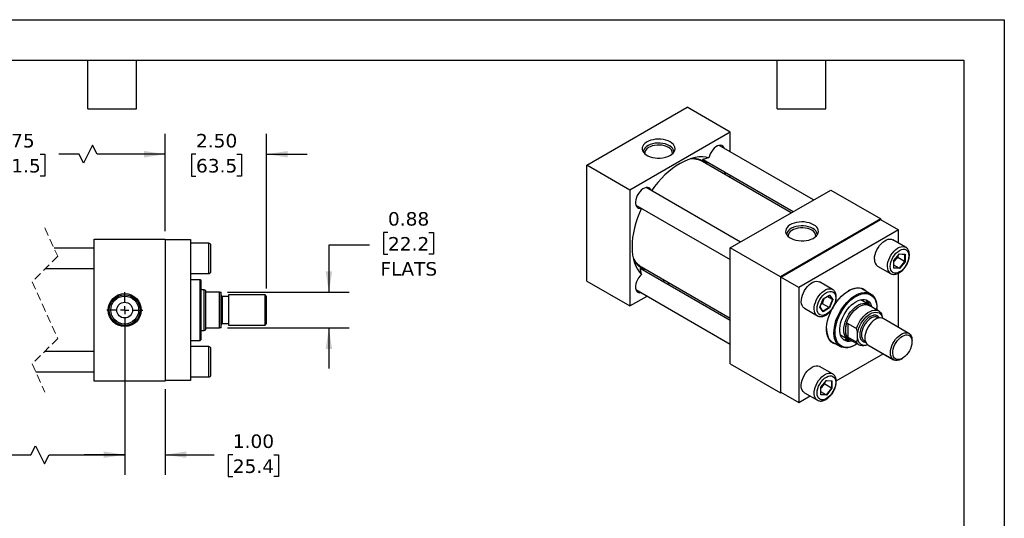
# Model space of a CAD drawing. Header units: inches. Extents: x 0 to 44, y 0 to 34.
# Tile 3 of 3: x 19.7 to 44, y 21.7 to 34. Entities that reach past the tile are written whole.
import ezdxf

# ---------------------------------------------------------------- set-up
doc = ezdxf.new("R2010")
doc.units = ezdxf.units.IN
doc.header["$LTSCALE"] = 4
doc.header["$MEASUREMENT"] = 0
for name, pattern in [('SLD-Center', [0.75, 0.6, -0.05, 0.05, -0.05]), ('SLD-Dashed', [0.075, 0.05, -0.025]), ('SLD-Solid', [0])]:
    doc.linetypes.add(name, pattern=pattern)
doc.layers.add('CENTER', color=40, linetype='SLD-Center')
doc.layers.add('DIMENSIONS', color=140, linetype='SLD-Solid', lineweight=25)
doc.layers.add('TEXT', color=140, linetype='SLD-Solid', lineweight=25)
doc.styles.add('SLDTEXTSTYLE0', font='VERDANA.TTF')
doc.dimstyles.new('SLDDIMSTYLE0', dxfattribs={"dimtxt": 0.339844, "dimasz": 0.52, "dimexe": 0, "dimexo": 0.0625, "dimgap": 0.084961, "dimtad": 0, "dimtih": 1, "dimtoh": 1, "dimrnd": 1e-09, "dimzin": 4, "dimdsep": 46, "dimtxsty": 'SLDTEXTSTYLE0', "dimsah": 1, "dimcen": 0.09, "dimadec": 0, "dimazin": 1, "dimtfac": 1, "dimtofl": 0, "dimtmove": 0, "dimatfit": 3, "dimfxl": 0, "dimfrac": 2, "dimtolj": 1, "dimtzin": 12, "dimarcsym": 0})
doc.dimstyles.new('SLDDIMSTYLE1', dxfattribs={"dimtxt": 0.339844, "dimasz": 0.52, "dimexe": 0, "dimexo": 0.0625, "dimgap": 0.084961, "dimtad": 0, "dimtih": 1, "dimtoh": 1, "dimrnd": 1e-09, "dimzin": 12, "dimdsep": 46, "dimtxsty": 'SLDTEXTSTYLE0', "dimsah": 1, "dimcen": 0.09, "dimadec": 0, "dimazin": 3, "dimtfac": 1, "dimtofl": 0, "dimtmove": 0, "dimatfit": 3, "dimfxl": 0, "dimfrac": 2, "dimtolj": 1, "dimtzin": 12, "dimarcsym": 0})
doc.dimstyles.new('SLDDIMSTYLE3', dxfattribs={"dimtxt": 0.339844, "dimasz": 0.52, "dimexe": 0, "dimexo": 0.0625, "dimgap": 0.084961, "dimtad": 0, "dimtih": 1, "dimtoh": 1, "dimrnd": 1e-09, "dimzin": 4, "dimdsep": 46, "dimtxsty": 'SLDTEXTSTYLE0', "dimsah": 1, "dimcen": 0.09, "dimadec": 0, "dimazin": 1, "dimtfac": 1, "dimtmove": 0, "dimatfit": 0, "dimfxl": 0, "dimfrac": 2, "dimtolj": 1, "dimtzin": 12, "dimarcsym": 0})
doc.dimstyles.new('SLDDIMSTYLE4', dxfattribs={"dimtxt": 0.339844, "dimasz": 0.52, "dimexe": 0, "dimexo": 0.0625, "dimgap": 0.084961, "dimtad": 0, "dimtih": 1, "dimtoh": 1, "dimrnd": 1e-09, "dimdsep": 46, "dimtxsty": 'SLDTEXTSTYLE0', "dimsah": 1, "dimcen": 0.09, "dimadec": 0, "dimazin": 2, "dimtfac": 1, "dimtmove": 0, "dimatfit": 0, "dimfxl": 0, "dimfrac": 2, "dimtolj": 1, "dimtzin": 12, "dimarcsym": 0})

# ---------------------------------------------------------------- blocks, each defined once
blk = doc.blocks.new('_D_11')
at = {"layer": 'DIMENSIONS'}
for p, q in [((17.386, 26.638), (17.386, 22.771)), ((22.31, 26.638), (22.31, 22.771)), ((19.999, 23.271), (20.11, 23.493)), ((20.11, 23.493), (20.332, 23.049)), ((14.787, 23.271), (14.673, 23.271)), ((14.673, 23.271), (14.673, 22.731)), ((16.08, 23.271), (16.194, 23.271)), ((16.194, 23.271), (16.194, 22.731)), ((17.386, 23.271), (16.54, 23.271)), ((17.386, 23.271), (19.999, 23.271)), ((20.332, 23.049), (20.444, 23.271)), ((20.444, 23.271), (22.31, 23.271)), ((14.673, 22.731), (14.787, 22.731)), ((16.194, 22.731), (16.08, 22.731))]:
    blk.add_line(p, q, dxfattribs=at)
for points in [[(17.386, 23.271), (17.906, 23.191), (17.906, 23.351)], [(22.31, 23.271), (21.79, 23.351), (21.79, 23.191)]]:
    blk.add_solid(points, dxfattribs=at)
at = {"layer": 'DIMENSIONS', "char_height": 0.3333, "attachment_point": 1, "style": 'SLDTEXTSTYLE0'}
for s, insert in [('5.00', (14.929, 23.771)), ('127.0', (14.787, 23.154))]:
    blk.add_mtext(s, dxfattribs=dict(at, insert=insert))
blk = doc.blocks.new('_D_12')
at = {"layer": 'DIMENSIONS'}
for p, q in [((22.31, 26.195), (22.31, 22.771)), ((23.31, 24.888), (23.31, 22.771)), ((22.31, 23.271), (21.31, 23.271)), ((23.31, 23.271), (24.516, 23.271)), ((24.976, 23.271), (24.862, 23.271)), ((24.862, 23.271), (24.862, 22.731)), ((25.986, 23.271), (26.1, 23.271)), ((26.1, 23.271), (26.1, 22.731)), ((24.862, 22.731), (24.976, 22.731)), ((26.1, 22.731), (25.986, 22.731))]:
    blk.add_line(p, q, dxfattribs=at)
for points in [[(22.31, 23.271), (21.79, 23.351), (21.79, 23.191)], [(23.31, 23.271), (23.83, 23.191), (23.83, 23.351)]]:
    blk.add_solid(points, dxfattribs=at)
at = {"layer": 'DIMENSIONS', "char_height": 0.3333, "attachment_point": 1, "style": 'SLDTEXTSTYLE0'}
for s, insert in [('1.00', (24.976, 23.771)), ('25.4', (24.976, 23.154))]:
    blk.add_mtext(s, dxfattribs=dict(at, insert=insert))
blk = doc.blocks.new('_D_14')
at = {"layer": 'DIMENSIONS'}
for p, q in [((16.636, 28.788), (16.636, 31.182)), ((23.31, 28.788), (23.31, 31.182)), ((21.52, 30.904), (21.298, 30.46)), ((21.631, 30.682), (21.52, 30.904)), ((16.636, 30.682), (18.471, 30.682)), ((18.931, 30.682), (18.817, 30.682)), ((18.817, 30.682), (18.817, 30.142)), ((20.224, 30.682), (20.338, 30.682)), ((20.338, 30.682), (20.338, 30.142)), ((21.187, 30.682), (20.684, 30.682)), ((21.298, 30.46), (21.187, 30.682)), ((23.31, 30.682), (21.631, 30.682)), ((18.817, 30.142), (18.931, 30.142)), ((20.338, 30.142), (20.224, 30.142))]:
    blk.add_line(p, q, dxfattribs=at)
for points in [[(16.636, 30.682), (17.156, 30.602), (17.156, 30.762)], [(23.31, 30.682), (22.79, 30.762), (22.79, 30.602)]]:
    blk.add_solid(points, dxfattribs=at)
at = {"layer": 'DIMENSIONS', "char_height": 0.3333, "attachment_point": 1, "style": 'SLDTEXTSTYLE0'}
for s, insert in [('6.75', (19.072, 31.182)), ('171.5', (18.931, 30.565))]:
    blk.add_mtext(s, dxfattribs=dict(at, insert=insert))
blk = doc.blocks.new('_D_15')
at = {"layer": 'DIMENSIONS'}
for p, q in [((23.31, 28.788), (23.31, 31.182)), ((25.81, 27.374), (25.81, 31.182)), ((23.31, 30.682), (22.31, 30.682)), ((24.068, 30.682), (23.954, 30.682)), ((23.954, 30.682), (23.954, 30.142)), ((25.078, 30.682), (25.192, 30.682)), ((25.192, 30.682), (25.192, 30.142)), ((25.81, 30.682), (26.81, 30.682)), ((23.954, 30.142), (24.068, 30.142)), ((25.192, 30.142), (25.078, 30.142))]:
    blk.add_line(p, q, dxfattribs=at)
for points in [[(23.31, 30.682), (22.79, 30.762), (22.79, 30.602)], [(25.81, 30.682), (26.33, 30.602), (26.33, 30.762)]]:
    blk.add_solid(points, dxfattribs=at)
at = {"layer": 'DIMENSIONS', "char_height": 0.3333, "attachment_point": 1, "style": 'SLDTEXTSTYLE0'}
for s, insert in [('2.50', (24.068, 31.182)), ('63.5', (24.068, 30.565))]:
    blk.add_mtext(s, dxfattribs=dict(at, insert=insert))
blk = doc.blocks.new('_D_16')
at = {"layer": 'DIMENSIONS'}
for p, q in [((28.802, 28.755), (28.688, 28.755)), ((28.688, 28.755), (28.688, 28.215)), ((29.812, 28.755), (29.926, 28.755)), ((29.926, 28.755), (29.926, 28.215)), ((28.345, 28.437), (27.345, 28.437)), ((27.345, 28.437), (27.345, 27.276)), ((28.688, 28.215), (28.802, 28.215)), ((29.926, 28.215), (29.812, 28.215)), ((24.846, 27.276), (27.845, 27.276)), ((24.846, 26.401), (27.845, 26.401)), ((27.345, 26.401), (27.345, 25.401))]:
    blk.add_line(p, q, dxfattribs=at)
for points in [[(27.345, 27.276), (27.425, 27.796), (27.265, 27.796)], [(27.345, 26.401), (27.265, 25.881), (27.425, 25.881)]]:
    blk.add_solid(points, dxfattribs=at)
at = {"layer": 'DIMENSIONS', "char_height": 0.3333, "attachment_point": 1, "style": 'SLDTEXTSTYLE0'}
for s, insert in [('0.88', (28.802, 29.255)), ('22.2', (28.802, 28.639)), ('FLATS', (28.615, 28.022))]:
    blk.add_mtext(s, dxfattribs=dict(at, insert=insert))
blk = doc.blocks.new('SW_CENTERMARKSYMBOL_5')
at = {"layer": 'CENTER', "color": 0}
for p, q in [((0, 0.2), (0, 0.444)), ((-0.2, 0), (-0.444, 0)), ((0, 0), (-0.1, 0)), ((0, 0), (0, 0.1)), ((0, 0), (0, -0.1)), ((0, 0), (0.1, 0)), ((0.2, 0), (0.444, 0)), ((0, -0.2), (0, -0.444))]:
    blk.add_line(p, q, dxfattribs=at)

msp = doc.modelspace()

# ---------------------------------------------------------------- linework, layer by layer
at = {"color": 7, "linetype": 'SLD-Solid'}
for p, q in [((0, 34), (44, 34)), ((44, 34), (44, 0))]:
    msp.add_line(p, q, dxfattribs=at)
for p, q in [((33.709, 30.412), (36.183, 31.841)), ((37.244, 31.228), (36.183, 31.841)), ((37.244, 31.228), (34.769, 29.799)), ((37.244, 30.741), (37.244, 31.228)), ((39.297, 29.556), (36.969, 30.9)), ((33.709, 27.554), (33.709, 30.412)), ((34.769, 29.799), (33.709, 30.412)), ((38.744, 29.237), (36.558, 30.499)), ((36.572, 30.552), (38.797, 29.267)), ((37.133, 30.167), (37.101, 30.246)), ((37.244, 30.103), (37.244, 30.164)), ((34.769, 29.799), (34.769, 26.942)), ((37.494, 28.515), (35.166, 29.859)), ((37.244, 28.371), (39.719, 29.799)), ((39.719, 29.799), (40.957, 29.085)), ((34.916, 29.426), (37.244, 28.082)), ((40.957, 29.085), (38.482, 27.656)), ((38.489, 27.652), (40.949, 29.073)), ((40.949, 29.073), (41.391, 28.818)), ((40.957, 29.069), (40.957, 29.085)), ((41.391, 28.818), (38.931, 27.397)), ((41.391, 28.491), (41.391, 28.818)), ((21.56, 25.088), (21.56, 28.588)), ((21.56, 28.588), (23.31, 28.588)), ((23.31, 28.588), (23.31, 25.088)), ((23.31, 28.578), (23.935, 28.578)), ((23.935, 28.578), (23.935, 25.098)), ((24.385, 28.488), (23.935, 28.488)), ((24.385, 27.738), (24.385, 28.488)), ((24.435, 28.113), (24.435, 28.438)), ((41.568, 28.389), (41.25, 28.573)), ((21.56, 28.363), (20.57, 28.363)), ((37.244, 25.513), (37.244, 28.371)), ((38.482, 27.656), (37.244, 28.371)), ((41.278, 28.057), (41.416, 28.228)), ((41.28, 28.057), (41.415, 28.225)), ((41.371, 28.17), (41.376, 28.132)), ((41.414, 28.223), (41.545, 28.212)), ((41.416, 28.228), (41.554, 28.216)), ((41.543, 28.212), (41.543, 28.035)), ((41.554, 28.216), (41.554, 28.032)), ((24.435, 27.788), (24.435, 28.113)), ((40.875, 27.923), (41.193, 27.74)), ((41.278, 27.872), (41.278, 28.057)), ((41.28, 27.878), (41.28, 28.057)), ((41.411, 27.87), (41.28, 27.946)), ((41.543, 28.035), (41.376, 28.132)), ((41.543, 28.035), (41.411, 27.87)), ((41.554, 28.032), (41.416, 27.86)), ((20.356, 27.863), (21.56, 27.863)), ((23.935, 27.738), (24.385, 27.738)), ((37.244, 26.577), (35.019, 27.861)), ((35.058, 27.901), (37.244, 26.638)), ((41.416, 27.86), (41.278, 27.872)), ((41.411, 27.87), (41.28, 27.882)), ((41.391, 26.409), (41.391, 27.749)), ((24.172, 27.588), (23.935, 27.588)), ((24.192, 27.568), (24.172, 27.588)), ((24.172, 26.089), (24.172, 27.588)), ((24.192, 26.838), (24.192, 27.568)), ((33.709, 27.554), (34.769, 26.942)), ((35.691, 27.474), (35.744, 27.504)), ((38.482, 27.656), (38.482, 24.798)), ((38.931, 27.397), (38.489, 27.652)), ((38.489, 24.811), (38.489, 27.652)), ((39.765, 27.348), (39.447, 27.532)), ((24.266, 27.338), (24.192, 27.338)), ((24.31, 27.322), (24.266, 27.338)), ((24.266, 26.338), (24.266, 27.338)), ((24.31, 27.307), (24.31, 27.322)), ((24.31, 26.37), (24.31, 27.307)), ((24.646, 27.276), (24.341, 27.276)), ((24.646, 26.401), (24.646, 27.276)), ((24.646, 27.276), (24.685, 27.276)), ((24.685, 26.401), (24.685, 27.276)), ((25.771, 27.213), (24.873, 27.213)), ((24.873, 27.213), (24.873, 26.463)), ((25.81, 27.174), (25.771, 27.213)), ((25.771, 26.463), (25.771, 27.213)), ((34.916, 27.344), (37.244, 26)), ((38.931, 27.397), (38.931, 24.556)), ((39.533, 27.117), (39.693, 27.209)), ((39.534, 27.114), (39.689, 27.204)), ((39.685, 27.202), (39.761, 27.095)), ((39.693, 27.209), (39.773, 27.095)), ((39.765, 27.348), (39.768, 27.347)), ((40.703, 27.239), (40.474, 27.371)), ((24.873, 27.17), (24.716, 27.17)), ((24.716, 27.17), (24.716, 26.506)), ((25.81, 26.838), (25.81, 27.174)), ((34.769, 26.942), (35.191, 27.185)), ((39.453, 26.911), (39.533, 27.117)), ((39.456, 26.914), (39.534, 27.115)), ((39.516, 26.994), (39.482, 26.98)), ((39.684, 26.898), (39.516, 26.994)), ((39.761, 27.095), (39.63, 27.17)), ((39.761, 27.095), (39.684, 26.898)), ((39.773, 27.095), (39.693, 26.89)), ((40.645, 26.984), (40.459, 27.092)), ((40.906, 26.815), (40.669, 26.952)), ((24.192, 26.109), (24.192, 26.838)), ((25.81, 26.503), (25.81, 26.838)), ((39.072, 26.882), (39.39, 26.699)), ((39.533, 26.797), (39.453, 26.911)), ((39.533, 26.807), (39.457, 26.915)), ((39.684, 26.898), (39.531, 26.809)), ((39.693, 26.89), (39.533, 26.797)), ((40.859, 26.879), (40.859, 26.896)), ((40.973, 26.744), (40.999, 26.634)), ((24.716, 26.506), (24.873, 26.506)), ((25.771, 26.463), (25.81, 26.503)), ((40.139, 26.511), (40.355, 26.387)), ((40.139, 26.511), (40.139, 26.173)), ((40.903, 26.642), (40.88, 26.655)), ((41.647, 26.262), (41.012, 26.628)), ((24.192, 26.338), (24.266, 26.338)), ((24.266, 26.338), (24.31, 26.354)), ((24.31, 26.354), (24.31, 26.37)), ((24.341, 26.401), (24.646, 26.401)), ((24.685, 26.401), (24.646, 26.401)), ((24.873, 26.463), (25.771, 26.463)), ((39.959, 26.226), (40.146, 26.118)), ((40.095, 26.244), (40.095, 26.44)), ((40.382, 26.137), (40.382, 26.266)), ((23.935, 26.089), (24.172, 26.089)), ((24.172, 26.089), (24.192, 26.109)), ((39.724, 26.073), (39.954, 25.941)), ((40.355, 26.049), (40.139, 26.173)), ((40.185, 26.114), (40.422, 25.977)), ((40.329, 25.978), (40.343, 25.986)), ((40.543, 26.083), (40.548, 26.08)), ((40.548, 26.08), (40.571, 26.067)), ((41.725, 26.058), (41.725, 26.09)), ((21.56, 25.813), (20.331, 25.813)), ((24.385, 25.938), (23.935, 25.938)), ((24.385, 25.188), (24.385, 25.938)), ((24.435, 25.238), (24.435, 25.888)), ((39.857, 25.09), (41.016, 25.76)), ((40.637, 25.979), (41.272, 25.612)), ((40.875, 25.841), (40.87, 25.844)), ((40.875, 25.841), (41.193, 25.658)), ((37.244, 25.513), (38.482, 24.798)), ((41.193, 25.658), (41.19, 25.659)), ((41.459, 25.631), (41.487, 25.647)), ((20.118, 25.313), (21.56, 25.313)), ((39.765, 25.266), (39.447, 25.45)), ((23.31, 25.088), (21.56, 25.088)), ((23.935, 25.098), (23.31, 25.098)), ((23.935, 25.188), (24.385, 25.188)), ((39.475, 24.933), (39.613, 25.105)), ((39.477, 24.934), (39.612, 25.102)), ((39.568, 25.046), (39.572, 25.009)), ((39.74, 24.912), (39.572, 25.009)), ((39.611, 25.1), (39.742, 25.089)), ((39.613, 25.105), (39.751, 25.093)), ((39.74, 25.089), (39.74, 24.912)), ((39.751, 25.093), (39.751, 24.908)), ((38.482, 24.798), (38.496, 24.807)), ((38.489, 24.811), (38.931, 24.556)), ((39.072, 24.8), (39.39, 24.617)), ((39.475, 24.749), (39.475, 24.933)), ((39.477, 24.755), (39.477, 24.934)), ((39.607, 24.747), (39.477, 24.823)), ((39.74, 24.912), (39.607, 24.747)), ((39.751, 24.908), (39.613, 24.737)), ((38.931, 24.556), (39.213, 24.719)), ((39.613, 24.737), (39.475, 24.749)), ((39.607, 24.747), (39.477, 24.759))]:
    msp.add_line(p, q)
at = {"color": 7, "linetype": 'SLD-Dashed', "lineweight": 18}
for p, q in [((20.344, 28.863), (20.659, 28.166)), ((20.659, 28.166), (20.029, 27.536)), ((20.029, 27.536), (20.659, 26.141)), ((20.659, 26.141), (20.029, 25.511)), ((20.029, 25.511), (20.344, 24.813))]:
    msp.add_line(p, q, dxfattribs=at)
at = {"flags": 128}
for points in [[(35.763, 30.986), (35.713, 31.01), (35.657, 31.029), (35.597, 31.043), (35.533, 31.052), (35.468, 31.054), (35.403, 31.05), (35.34, 31.041), (35.281, 31.025), (35.226, 31.004), (35.178, 30.979), (35.138, 30.949), (35.107, 30.916), (35.085, 30.881), (35.073, 30.844), (35.072, 30.806), (35.081, 30.769), (35.1, 30.733), (35.129, 30.699), (35.167, 30.668), (35.214, 30.642), (35.267, 30.62), (35.325, 30.603), (35.387, 30.592), (35.452, 30.586), (35.517, 30.587), (35.581, 30.594), (35.643, 30.607), (35.7, 30.625), (35.751, 30.648), (35.796, 30.676), (35.832, 30.707), (35.858, 30.741), (35.875, 30.778), (35.882, 30.815), (35.878, 30.853), (35.863, 30.89), (35.839, 30.925), (35.805, 30.957), (35.763, 30.986)], [(35.744, 30.893), (35.695, 30.917), (35.64, 30.936), (35.579, 30.949), (35.516, 30.956), (35.452, 30.957), (35.389, 30.951), (35.328, 30.939), (35.271, 30.922), (35.22, 30.899), (35.177, 30.872), (35.142, 30.841), (35.117, 30.807), (35.102, 30.771), (35.098, 30.736)], [(35.719, 30.85), (35.672, 30.873), (35.618, 30.89), (35.56, 30.902), (35.499, 30.908), (35.438, 30.907), (35.377, 30.9), (35.32, 30.887), (35.268, 30.868), (35.223, 30.844), (35.185, 30.815), (35.157, 30.784), (35.14, 30.75), (35.133, 30.714), (35.134, 30.695)], [(37.098, 30.826), (37.084, 30.855), (37.062, 30.881), (37.034, 30.897), (37.001, 30.903), (36.964, 30.899), (36.925, 30.885), (36.885, 30.861), (36.847, 30.829), (36.81, 30.79), (36.778, 30.744), (36.75, 30.695), (36.73, 30.644), (36.716, 30.593)], [(36.716, 30.593), (36.637, 30.61), (36.555, 30.617), (36.469, 30.614), (36.38, 30.601), (36.289, 30.579), (36.196, 30.547), (36.102, 30.506), (36.007, 30.455), (35.912, 30.396), (35.817, 30.329), (35.724, 30.253), (35.633, 30.17), (35.544, 30.08), (35.458, 29.984), (35.376, 29.882), (35.302, 29.781)], [(35.295, 29.785), (35.284, 29.81), (35.263, 29.836), (35.236, 29.854), (35.203, 29.862), (35.167, 29.859), (35.128, 29.847), (35.088, 29.825), (35.049, 29.794), (35.012, 29.755), (34.979, 29.711), (34.951, 29.662), (34.929, 29.611), (34.914, 29.56), (34.907, 29.511), (34.908, 29.465), (34.916, 29.425), (34.932, 29.392), (34.955, 29.368), (34.984, 29.353), (35.018, 29.349), (35.045, 29.352)], [(35.052, 29.348), (35.001, 29.233), (34.954, 29.11), (34.914, 28.988), (34.88, 28.866), (34.854, 28.745), (34.835, 28.627), (34.824, 28.512), (34.82, 28.4), (34.824, 28.292), (34.835, 28.19), (34.854, 28.093), (34.88, 28.003), (34.914, 27.92), (34.954, 27.844), (35.001, 27.776), (35.055, 27.717)], [(39.299, 28.944), (39.249, 28.969), (39.193, 28.988), (39.133, 29.002), (39.069, 29.011), (39.004, 29.013), (38.939, 29.009), (38.876, 28.999), (38.816, 28.984), (38.762, 28.963), (38.714, 28.938), (38.674, 28.908), (38.642, 28.875), (38.62, 28.839), (38.609, 28.802), (38.607, 28.765), (38.616, 28.727), (38.636, 28.691), (38.665, 28.658), (38.703, 28.627), (38.749, 28.601), (38.802, 28.579), (38.861, 28.562), (38.923, 28.551), (38.988, 28.545), (39.053, 28.546), (39.117, 28.553), (39.178, 28.565), (39.236, 28.584), (39.287, 28.607), (39.331, 28.635), (39.367, 28.666), (39.394, 28.7), (39.411, 28.737), (39.417, 28.774), (39.414, 28.812), (39.399, 28.849), (39.375, 28.883), (39.341, 28.916), (39.299, 28.944)], [(39.28, 28.852), (39.231, 28.876), (39.175, 28.894), (39.115, 28.908), (39.052, 28.915), (38.988, 28.915), (38.924, 28.91), (38.863, 28.898), (38.807, 28.881), (38.756, 28.858), (38.712, 28.831), (38.678, 28.8), (38.652, 28.766), (38.637, 28.73), (38.633, 28.695)], [(39.255, 28.809), (39.208, 28.832), (39.154, 28.849), (39.096, 28.861), (39.035, 28.867), (38.974, 28.866), (38.913, 28.859), (38.856, 28.845), (38.804, 28.827), (38.758, 28.803), (38.721, 28.774), (38.693, 28.743), (38.675, 28.708), (38.668, 28.673), (38.669, 28.654)], [(40.797, 28.095), (40.801, 28.149), (40.813, 28.206), (40.831, 28.264), (40.856, 28.321), (40.887, 28.377), (40.924, 28.429), (40.964, 28.475), (41.007, 28.515), (41.051, 28.548), (41.096, 28.571), (41.14, 28.586), (41.182, 28.59), (41.22, 28.585), (41.25, 28.573)], [(41.116, 27.911), (41.119, 27.965), (41.131, 28.022), (41.149, 28.08), (41.175, 28.138), (41.206, 28.193), (41.242, 28.245), (41.282, 28.292), (41.325, 28.332), (41.37, 28.364), (41.415, 28.388), (41.458, 28.402), (41.5, 28.407), (41.539, 28.402), (41.569, 28.389)], [(35.055, 27.717), (35.018, 27.679), (34.984, 27.636), (34.955, 27.587), (34.932, 27.537), (34.916, 27.485), (34.908, 27.436), (34.907, 27.389), (34.914, 27.349), (34.929, 27.315), (34.951, 27.289), (34.979, 27.273), (35.012, 27.267), (35.045, 27.27)], [(35.548, 27.556), (35.633, 27.568), (35.633, 27.568)], [(39.072, 26.882), (39.06, 26.89), (39.034, 26.916), (39.013, 26.951), (39, 26.993), (38.995, 27.041), (38.996, 27.094), (39.006, 27.151), (39.023, 27.208), (39.046, 27.266), (39.076, 27.322), (39.111, 27.375), (39.15, 27.423), (39.193, 27.465), (39.237, 27.499), (39.282, 27.525), (39.326, 27.542), (39.369, 27.549), (39.408, 27.547), (39.443, 27.534), (39.447, 27.532)], [(39.392, 26.698), (39.379, 26.706), (39.352, 26.733), (39.332, 26.767), (39.318, 26.809), (39.313, 26.858), (39.315, 26.911), (39.324, 26.967), (39.341, 27.025), (39.365, 27.083), (39.394, 27.139), (39.429, 27.192), (39.468, 27.24), (39.511, 27.281), (39.555, 27.316), (39.6, 27.342), (39.645, 27.358), (39.687, 27.366), (39.726, 27.363), (39.761, 27.351), (39.765, 27.348)], [(40.329, 25.978), (40.266, 25.946), (40.204, 25.923), (40.144, 25.91), (40.087, 25.906), (40.033, 25.911), (39.983, 25.927), (39.938, 25.951), (39.898, 25.984), (39.865, 26.026), (39.838, 26.076), (39.817, 26.133), (39.804, 26.197), (39.799, 26.266), (39.801, 26.339), (39.81, 26.417), (39.827, 26.496), (39.85, 26.577), (39.881, 26.658), (39.917, 26.738), (39.96, 26.816), (40.007, 26.891), (40.059, 26.961), (40.115, 27.027), (40.174, 27.086), (40.235, 27.138), (40.297, 27.183), (40.36, 27.219), (40.422, 27.246), (40.483, 27.265), (40.542, 27.273), (40.598, 27.272), (40.65, 27.262), (40.698, 27.242), (40.74, 27.213), (40.777, 27.175), (40.807, 27.129), (40.831, 27.076), (40.847, 27.015), (40.857, 26.949), (40.859, 26.896)], [(39.812, 26.965), (39.819, 26.976), (39.871, 27.049), (39.928, 27.118), (39.987, 27.18), (40.049, 27.235), (40.113, 27.283), (40.177, 27.322), (40.241, 27.353), (40.304, 27.374), (40.365, 27.385), (40.423, 27.387), (40.477, 27.378), (40.527, 27.36), (40.572, 27.333), (40.611, 27.297), (40.618, 27.288)], [(40.584, 27.308), (40.57, 27.321), (40.527, 27.35), (40.479, 27.37), (40.426, 27.381), (40.37, 27.381), (40.31, 27.373), (40.249, 27.354), (40.186, 27.326), (40.154, 27.309)], [(40.343, 27.177), (40.405, 27.209), (40.466, 27.231), (40.526, 27.244), (40.583, 27.248), (40.636, 27.241), (40.685, 27.225), (40.729, 27.2), (40.767, 27.165), (40.8, 27.122), (40.825, 27.071), (40.844, 27.013), (40.855, 26.949), (40.859, 26.879), (40.858, 26.843)], [(40.374, 26.005), (40.343, 25.986), (40.281, 25.954), (40.219, 25.932), (40.16, 25.919), (40.103, 25.916), (40.05, 25.922), (40.001, 25.938), (39.957, 25.964), (39.918, 25.998), (39.886, 26.041), (39.86, 26.092), (39.842, 26.15), (39.831, 26.214), (39.827, 26.284), (39.831, 26.358), (39.842, 26.435), (39.86, 26.514), (39.886, 26.595), (39.918, 26.675), (39.957, 26.754), (40.001, 26.83), (40.05, 26.903), (40.103, 26.971), (40.16, 27.033), (40.219, 27.089), (40.281, 27.137), (40.343, 27.177)], [(40.249, 26.077), (40.235, 26.073), (40.183, 26.064), (40.134, 26.065), (40.09, 26.076), (40.05, 26.096), (40.015, 26.125), (39.987, 26.163), (39.965, 26.208), (39.95, 26.261), (39.942, 26.319), (39.942, 26.382), (39.95, 26.449), (39.965, 26.519), (39.987, 26.589), (40.015, 26.66), (40.05, 26.729), (40.09, 26.795), (40.134, 26.857), (40.183, 26.914), (40.235, 26.965), (40.288, 27.009), (40.343, 27.045), (40.397, 27.072), (40.451, 27.09), (40.503, 27.099), (40.551, 27.098), (40.596, 27.087), (40.636, 27.067), (40.671, 27.038), (40.699, 27.001), (40.721, 26.955), (40.733, 26.915)], [(40.042, 26.347), (40.046, 26.409), (40.057, 26.473), (40.075, 26.54), (40.101, 26.606), (40.132, 26.672), (40.169, 26.735), (40.211, 26.793), (40.257, 26.847), (40.306, 26.895), (40.357, 26.935), (40.408, 26.967), (40.46, 26.99), (40.51, 27.004), (40.557, 27.008), (40.601, 27.002), (40.641, 26.987), (40.675, 26.962), (40.701, 26.933)], [(40.095, 26.44), (40.112, 26.508), (40.137, 26.577), (40.169, 26.644), (40.207, 26.709), (40.25, 26.77), (40.297, 26.824), (40.348, 26.872), (40.4, 26.912), (40.453, 26.943), (40.506, 26.963), (40.556, 26.974), (40.603, 26.974), (40.647, 26.963), (40.669, 26.952)], [(40.616, 27.001), (40.615, 27.016), (40.608, 27.077)], [(39.869, 25.99), (39.819, 26.003), (39.772, 26.025), (39.73, 26.057), (39.694, 26.098), (39.664, 26.147), (39.642, 26.204), (39.627, 26.267), (39.619, 26.337), (39.619, 26.411), (39.627, 26.489), (39.642, 26.57), (39.664, 26.653), (39.694, 26.736), (39.73, 26.818), (39.749, 26.857)], [(40.355, 26.387), (40.38, 26.453), (40.412, 26.518), (40.449, 26.58), (40.492, 26.639), (40.538, 26.691), (40.587, 26.737), (40.638, 26.776), (40.69, 26.805), (40.741, 26.826), (40.79, 26.836), (40.836, 26.837), (40.878, 26.828), (40.916, 26.809), (40.948, 26.781), (40.973, 26.744)], [(40.382, 26.266), (40.395, 26.328), (40.414, 26.39), (40.44, 26.453), (40.472, 26.513), (40.509, 26.571), (40.551, 26.624), (40.596, 26.671), (40.643, 26.711), (40.692, 26.743), (40.74, 26.767), (40.787, 26.781), (40.832, 26.786), (40.874, 26.781), (40.911, 26.767), (40.943, 26.743), (40.969, 26.711), (40.989, 26.671), (40.999, 26.635)], [(40.88, 26.655), (40.876, 26.657), (40.843, 26.668), (40.806, 26.67), (40.766, 26.662), (40.724, 26.644), (40.682, 26.618), (40.641, 26.583), (40.603, 26.542), (40.567, 26.495), (40.537, 26.444), (40.512, 26.39), (40.494, 26.336), (40.483, 26.283), (40.479, 26.232)], [(41.012, 26.628), (40.982, 26.641), (40.944, 26.646), (40.902, 26.641), (40.858, 26.627), (40.813, 26.603), (40.768, 26.571), (40.725, 26.531), (40.685, 26.484), (40.649, 26.432), (40.618, 26.377), (40.593, 26.319), (40.574, 26.261), (40.563, 26.205), (40.559, 26.151)], [(39.618, 26.381), (39.619, 26.363), (39.624, 26.294), (39.637, 26.229), (39.658, 26.172), (39.685, 26.121), (39.719, 26.079), (39.759, 26.045), (39.804, 26.02), (39.834, 26.01)], [(40.218, 26.096), (40.211, 26.096), (40.169, 26.107), (40.132, 26.127), (40.101, 26.156), (40.075, 26.193), (40.057, 26.238), (40.046, 26.29), (40.042, 26.347)], [(41.194, 25.784), (41.198, 25.838), (41.209, 25.895), (41.228, 25.953), (41.253, 26.01), (41.284, 26.066), (41.32, 26.118), (41.361, 26.164), (41.404, 26.204), (41.448, 26.237), (41.493, 26.26), (41.537, 26.275), (41.579, 26.279), (41.617, 26.274), (41.651, 26.259), (41.679, 26.235), (41.701, 26.203), (41.716, 26.162), (41.724, 26.116), (41.725, 26.09)], [(41.487, 26.195), (41.53, 26.215), (41.571, 26.226), (41.609, 26.227), (41.643, 26.218), (41.673, 26.199), (41.696, 26.172), (41.713, 26.136), (41.722, 26.094), (41.724, 26.046), (41.719, 25.994), (41.705, 25.939), (41.685, 25.884), (41.659, 25.831), (41.627, 25.78), (41.59, 25.734), (41.55, 25.693), (41.509, 25.66), (41.466, 25.636), (41.424, 25.62), (41.384, 25.615), (41.348, 25.619), (41.316, 25.633), (41.289, 25.656), (41.269, 25.687), (41.256, 25.726), (41.25, 25.772), (41.252, 25.822), (41.262, 25.875), (41.278, 25.93), (41.302, 25.985), (41.331, 26.037), (41.366, 26.086), (41.404, 26.129), (41.445, 26.166), (41.487, 26.195)], [(40.046, 26.104), (40.073, 26.115), (40.116, 26.135)], [(40.63, 25.983), (40.587, 25.967), (40.538, 25.956), (40.492, 25.955), (40.449, 25.965), (40.412, 25.983), (40.38, 26.012), (40.355, 26.049)], [(41.459, 25.631), (41.448, 25.625), (41.404, 25.606), (41.361, 25.596), (41.32, 25.596), (41.284, 25.606), (41.253, 25.626), (41.228, 25.654), (41.209, 25.691), (41.198, 25.734), (41.194, 25.784)], [(39.072, 24.8), (39.068, 24.803), (39.04, 24.827), (39.018, 24.859), (39.003, 24.9), (38.995, 24.947), (38.995, 24.998), (39.003, 25.054), (39.018, 25.112), (39.04, 25.17), (39.068, 25.226), (39.102, 25.28), (39.14, 25.33), (39.182, 25.373), (39.226, 25.409), (39.271, 25.437), (39.315, 25.457), (39.358, 25.466), (39.399, 25.466), (39.435, 25.456), (39.447, 25.45)], [(39.39, 24.617), (39.386, 24.619), (39.358, 24.643), (39.336, 24.676), (39.321, 24.716), (39.314, 24.763), (39.314, 24.815), (39.321, 24.87), (39.336, 24.928), (39.358, 24.986), (39.386, 25.043), (39.42, 25.097), (39.458, 25.146), (39.5, 25.189), (39.544, 25.226), (39.589, 25.254), (39.634, 25.273), (39.677, 25.283), (39.717, 25.282), (39.753, 25.272), (39.765, 25.267)]]:
    msp.add_lwpolyline(points, dxfattribs=at)
for radius in [0.406, 0.379, 0.344, 0.195]:
    msp.add_circle((22.31, 26.838), radius)
for centre, radius, start, end in [((35.653, 30.698), 0.167, 359.1006, 66.3472), ((35.665, 30.72), 0.19, 5.0067, 65.5906), ((36.286, 30.012), 0.558, 60.8557, 93.1726), ((36.3, 30.052), 0.531, 46.1534, 89.4862), ((36.61, 30.624), 0.106, 241.0265, 280.1057), ((39.188, 28.656), 0.167, 359.1006, 66.3472), ((39.201, 28.679), 0.19, 5.0067, 65.5906), ((24.385, 28.438), 0.05, 359.9997, 90.0002), ((35.341, 28.377), 0.555, 206.7449, 239.2376), ((35.314, 28.346), 0.53, 210.4601, 253.9111), ((40.986, 28.077), 0.189, 174.4799, 234.2079), ((24.385, 27.788), 0.05, 269.9998, 0.0003), ((34.975, 27.793), 0.106, 19.9072, 58.7486), ((41.304, 27.893), 0.189, 174.4548, 234.5059), ((24.716, 27.202), 0.0313, 180.0005, 269.9999), ((40.436, 26.902), 0.245, 14.6234, 48.7702), ((24.716, 26.475), 0.0313, 90.0001, 179.9995), ((40.537, 26.342), 0.453, 167.446, 192.554), ((40.289, 26.282), 0.198, 191.2334, 238.0928), ((40.642, 26.214), 0.164, 173.5308, 233.0101), ((40.112, 26.333), 0.238, 250.6994, 285.9178), ((40.558, 26.15), 0.176, 184.1203, 292.3664), ((40.743, 26.13), 0.184, 173.6295, 235.0583), ((24.385, 25.888), 0.05, 359.9997, 90.0002), ((24.385, 25.238), 0.05, 269.9998, 0.0003)]:
    msp.add_arc(centre, radius, start, end)
for centre, major_axis, ratio, start_param, end_param in [((41.411, 28.232), (-0.0034, 0.00799), 0.565779, 3.435482, 4.067474), ((41.549, 28.219), (0.00674, 0.00617), 0.697843, 3.709805, 4.929575), ((41.272, 28.06), (0.00798, -0.00281), 0.218224, 5.57449, 6.206482), ((41.549, 28.035), (0.00798, -0.00281), 0.218224, 4.003694, 5.57449), ((41.272, 27.875), (0.00674, 0.00617), 0.697843, 4.929575, 5.714973), ((41.411, 27.863), (-0.0034, 0.00799), 0.565779, 4.067474, 5.63827), ((39.687, 27.212), (0.00197, 0.00892), 0.697855, 3.709862, 4.495341), ((39.528, 27.12), (0.00642, -0.0055), 0.218355, 0.076754, 0.708725), ((39.767, 27.099), (0.00862, 0.00105), 0.565702, 3.786616, 5.357412), ((39.448, 26.914), (0.00862, 0.00105), 0.565702, 5.357412, 5.989383), ((39.528, 26.801), (0.00197, 0.00892), 0.697855, 4.495341, 5.714916), ((39.687, 26.893), (0.00642, -0.0055), 0.218355, 0.708725, 2.279522), ((39.607, 25.109), (-0.0034, 0.00799), 0.565779, 3.435482, 4.067474), ((39.746, 25.096), (0.00674, 0.00617), 0.697843, 3.709805, 4.929575), ((39.469, 24.937), (0.00798, -0.00281), 0.218224, 5.57449, 6.206482), ((39.746, 24.912), (0.00798, -0.00281), 0.218224, 4.003694, 5.57449), ((39.469, 24.752), (0.00674, 0.00617), 0.697843, 4.929575, 5.714973), ((39.607, 24.74), (-0.0034, 0.00799), 0.565779, 4.067474, 5.63827)]:
    msp.add_ellipse(centre, major_axis=major_axis, ratio=ratio, start_param=start_param, end_param=end_param)
for points, knots in [([(36.716, 30.593), (36.694, 30.589), (36.649, 30.58), (36.6, 30.566), (36.566, 30.551), (36.554, 30.535), (36.564, 30.52), (36.587, 30.507), (36.628, 30.493), (36.667, 30.483), (36.695, 30.479), (36.7, 30.478)], [0, 0, 0, 0, 0.174526, 0.348679, 0.481469, 0.615292, 0.695816, 0.776781, 0.851127, 0.971055, 1, 1, 1, 1]), ([(41.416, 27.779), (41.355, 27.743), (41.297, 27.738), (41.211, 27.787), (41.186, 27.841), (41.186, 27.982), (41.211, 28.063), (41.297, 28.213), (41.355, 28.274), (41.416, 28.309)], [0, 0, 0, 0, 0.25, 0.25, 0.5, 0.5, 0.75, 0.75, 1, 1, 1, 1]), ([(41.416, 28.309), (41.477, 28.345), (41.536, 28.35), (41.622, 28.301), (41.646, 28.247), (41.646, 28.106), (41.622, 28.025), (41.536, 27.876), (41.477, 27.814), (41.416, 27.779)], [0, 0, 0, 0, 0.25, 0.25, 0.5, 0.5, 0.75, 0.75, 1, 1, 1, 1]), ([(41.587, 27.946), (41.596, 27.963), (41.61, 27.988), (41.626, 28.026), (41.638, 28.058), (41.648, 28.097), (41.656, 28.136), (41.661, 28.176), (41.661, 28.216), (41.656, 28.255), (41.647, 28.291), (41.632, 28.325), (41.612, 28.354), (41.59, 28.376), (41.574, 28.385), (41.568, 28.388)], [0, 0, 0, 0, 0.104872, 0.147538, 0.217862, 0.290113, 0.366909, 0.446293, 0.527618, 0.610438, 0.694344, 0.779102, 0.864764, 0.952135, 1, 1, 1, 1]), ([(41.195, 27.74), (41.199, 27.737), (41.216, 27.727), (41.247, 27.719), (41.286, 27.717), (41.326, 27.722), (41.367, 27.735), (41.406, 27.755), (41.444, 27.78), (41.479, 27.809), (41.51, 27.84), (41.536, 27.87), (41.561, 27.904), (41.577, 27.93), (41.587, 27.946)], [0, 0, 0, 0, 0.040478, 0.138955, 0.230694, 0.32428, 0.418309, 0.511212, 0.601652, 0.688256, 0.776421, 0.84075, 0.901484, 1, 1, 1, 1]), ([(41.376, 28.132), (41.361, 28.12), (41.331, 28.095), (41.297, 28.06), (41.284, 28.037), (41.28, 28.03)], [0, 0, 0, 0, 0.406622, 0.822066, 1, 1, 1, 1]), ([(35.147, 27.788), (35.145, 27.79), (35.128, 27.812), (35.099, 27.842), (35.064, 27.872), (35.042, 27.885), (35.025, 27.885), (35.018, 27.87), (35.019, 27.844), (35.024, 27.819), (35.034, 27.778), (35.045, 27.744), (35.055, 27.717)], [0, 0, 0, 0, 0.0149402, 0.1487063, 0.2291966, 0.3101269, 0.3844414, 0.5043178, 0.6124701, 0.7209039, 0.7713498, 1, 1, 1, 1]), ([(24.341, 27.276), (24.34, 27.276), (24.336, 27.276), (24.331, 27.277), (24.324, 27.281), (24.315, 27.288), (24.31, 27.299), (24.31, 27.306), (24.31, 27.307)], [0, 0, 0, 0, 0.098565, 0.207714, 0.349036, 0.555815, 0.944336, 1, 1, 1, 1]), ([(39.383, 26.87), (39.383, 26.941), (39.407, 27.022), (39.494, 27.172), (39.552, 27.233), (39.674, 27.304), (39.732, 27.309), (39.819, 27.26), (39.843, 27.206), (39.843, 27.136)], [0, 0, 0, 0, 0.25, 0.25, 0.5, 0.5, 0.75, 0.75, 1, 1, 1, 1]), ([(39.784, 26.905), (39.793, 26.922), (39.806, 26.947), (39.823, 26.985), (39.834, 27.017), (39.845, 27.056), (39.853, 27.095), (39.858, 27.136), (39.858, 27.175), (39.853, 27.214), (39.844, 27.25), (39.829, 27.284), (39.808, 27.313), (39.788, 27.334), (39.773, 27.343), (39.768, 27.345)], [0, 0, 0, 0, 0.1059157, 0.149006, 0.2200307, 0.2930007, 0.3705609, 0.4507357, 0.5328697, 0.6165142, 0.7012555, 0.7868567, 0.873371, 0.9616117, 1, 1, 1, 1]), ([(39.843, 27.136), (39.843, 27.065), (39.819, 26.984), (39.732, 26.835), (39.674, 26.773), (39.552, 26.703), (39.494, 26.697), (39.407, 26.747), (39.383, 26.8), (39.383, 26.87)], [0, 0, 0, 0, 0.25, 0.25, 0.5, 0.5, 0.75, 0.75, 1, 1, 1, 1]), ([(39.556, 27.127), (39.55, 27.116), (39.53, 27.075), (39.522, 27.028), (39.516, 26.994)], [0, 0, 0, 0, 0.2763, 1, 1, 1, 1]), ([(39.394, 26.698), (39.398, 26.696), (39.413, 26.686), (39.444, 26.678), (39.483, 26.676), (39.523, 26.681), (39.564, 26.694), (39.603, 26.714), (39.641, 26.739), (39.676, 26.769), (39.707, 26.799), (39.732, 26.829), (39.758, 26.863), (39.774, 26.889), (39.784, 26.905)], [0, 0, 0, 0, 0.0351957, 0.1342151, 0.2264592, 0.3205597, 0.4151069, 0.5085206, 0.5994588, 0.6865403, 0.7751899, 0.8398728, 0.9009417, 1, 1, 1, 1]), ([(40.92, 26.644), (40.916, 26.652), (40.904, 26.674), (40.874, 26.697), (40.834, 26.712), (40.788, 26.713), (40.74, 26.701), (40.692, 26.679), (40.644, 26.646), (40.596, 26.602), (40.55, 26.548), (40.509, 26.486), (40.475, 26.419), (40.452, 26.352), (40.437, 26.289), (40.436, 26.251), (40.435, 26.232)], [0, 0, 0, 0, 0.042684, 0.119768, 0.196853, 0.272335, 0.344805, 0.413179, 0.481553, 0.554023, 0.629505, 0.706589, 0.783674, 0.859156, 0.931626, 1, 1, 1, 1]), ([(40.095, 26.44), (40.097, 26.448), (40.098, 26.456), (40.103, 26.471), (40.106, 26.478), (40.112, 26.492), (40.116, 26.499), (40.124, 26.507), (40.126, 26.509), (40.133, 26.512), (40.136, 26.513), (40.139, 26.511)], [0, 0, 0, 0, 0.25, 0.25, 0.5, 0.5, 0.75, 0.75, 0.875, 0.875, 1, 1, 1, 1]), ([(24.31, 26.37), (24.31, 26.373), (24.311, 26.38), (24.315, 26.388), (24.322, 26.395), (24.328, 26.398), (24.335, 26.4), (24.339, 26.401), (24.341, 26.401), (24.341, 26.401)], [0, 0, 0, 0, 0.183317, 0.428564, 0.552758, 0.760623, 0.86038, 0.975243, 1, 1, 1, 1]), ([(40.139, 26.173), (40.136, 26.175), (40.133, 26.178), (40.126, 26.184), (40.124, 26.187), (40.116, 26.196), (40.112, 26.202), (40.106, 26.214), (40.103, 26.22), (40.098, 26.232), (40.097, 26.238), (40.095, 26.244)], [0, 0, 0, 0, 0.125, 0.125, 0.25, 0.25, 0.5, 0.5, 0.75, 0.75, 1, 1, 1, 1]), ([(40.435, 26.232), (40.436, 26.214), (40.437, 26.178), (40.452, 26.131), (40.475, 26.091), (40.509, 26.064), (40.544, 26.049), (40.57, 26.05), (40.579, 26.05)], [0, 0, 0, 0, 0.164102, 0.338033, 0.519195, 0.704202, 0.889209, 1, 1, 1, 1]), ([(39.784, 24.823), (39.793, 24.84), (39.806, 24.865), (39.823, 24.903), (39.834, 24.935), (39.845, 24.974), (39.853, 25.013), (39.858, 25.053), (39.858, 25.093), (39.853, 25.132), (39.844, 25.168), (39.829, 25.202), (39.809, 25.231), (39.787, 25.253), (39.77, 25.262), (39.764, 25.266)], [0, 0, 0, 0, 0.104575, 0.14712, 0.217246, 0.289292, 0.365871, 0.445031, 0.526126, 0.608712, 0.69238, 0.776898, 0.862318, 0.949442, 1, 1, 1, 1]), ([(39.613, 24.656), (39.552, 24.62), (39.494, 24.615), (39.407, 24.664), (39.383, 24.718), (39.383, 24.859), (39.407, 24.94), (39.494, 25.089), (39.552, 25.151), (39.613, 25.186)], [0, 0, 0, 0, 0.25, 0.25, 0.5, 0.5, 0.75, 0.75, 1, 1, 1, 1]), ([(39.572, 25.009), (39.558, 24.997), (39.528, 24.972), (39.494, 24.937), (39.481, 24.914), (39.477, 24.907)], [0, 0, 0, 0, 0.406622, 0.822066, 1, 1, 1, 1]), ([(39.613, 25.186), (39.674, 25.222), (39.732, 25.227), (39.819, 25.178), (39.843, 25.124), (39.843, 24.983), (39.819, 24.902), (39.732, 24.752), (39.674, 24.691), (39.613, 24.656)], [0, 0, 0, 0, 0.25, 0.25, 0.5, 0.5, 0.75, 0.75, 1, 1, 1, 1]), ([(39.391, 24.618), (39.396, 24.614), (39.412, 24.604), (39.444, 24.596), (39.483, 24.593), (39.523, 24.599), (39.564, 24.612), (39.603, 24.632), (39.641, 24.657), (39.676, 24.686), (39.707, 24.717), (39.732, 24.747), (39.758, 24.781), (39.774, 24.807), (39.784, 24.823)], [0, 0, 0, 0, 0.043197, 0.141395, 0.232874, 0.326195, 0.419958, 0.512597, 0.602781, 0.68914, 0.777054, 0.841201, 0.901763, 1, 1, 1, 1])]:
    msp.add_open_spline(points, degree=3, knots=knots)
for points in [[(40.382, 26.266), (40.377, 26.306), (40.367, 26.346), (40.355, 26.387)], [(40.355, 26.049), (40.367, 26.075), (40.377, 26.104), (40.382, 26.137)]]:
    msp.add_open_spline(points, degree=3)
at = {"layer": 'TEXT'}
for p, q in [((1, 33), (43, 33)), ((21.4, 31.8), (21.4, 33)), ((22.6, 31.8), (22.6, 33)), ((38.4, 31.8), (38.4, 33)), ((39.6, 31.8), (39.6, 33)), ((43, 33), (43, 1)), ((21.4, 31.8), (22.6, 31.8)), ((38.4, 31.8), (39.6, 31.8))]:
    msp.add_line(p, q, dxfattribs=at)

# ---------------------------------------------------------------- block references
at = {"layer": 'CENTER'}
msp.add_blockref('SW_CENTERMARKSYMBOL_5', (22.31, 26.838), dxfattribs=at)

# ---------------------------------------------------------------- dimensions: what is measured, and where the dimension line sits
at = {"layer": 'DIMENSIONS'}
dim = msp.add_linear_dim(base=(23.31, 30.682), p1=(16.636, 28.588), p2=(23.31, 28.588), text='6.75', dimstyle='SLDDIMSTYLE1', dxfattribs=at)
dim.commit()
dim.dimension.update_dxf_attribs({"geometry": '_D_14', "text_midpoint": (19.577, 30.682), "dimtype": 160})
for base, p1, p2, picture, middle in [((25.81, 30.682), (23.31, 28.588), (25.81, 27.174), '_D_15', (24.573, 30.682)), ((23.31, 23.271), (22.31, 26.395), (23.31, 25.088), '_D_12', (25.481, 23.271))]:
    dim = msp.add_linear_dim(base=base, p1=p1, p2=p2, dimstyle='SLDDIMSTYLE3', dxfattribs=at)
    dim.commit()
    dim.dimension.update_dxf_attribs({"geometry": picture, "text_midpoint": middle, "dimtype": 160})
for base, p1, p2, angle, text, dimstyle, picture, middle in [((27.345439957, 27.275780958), (24.645636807, 26.400780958), (24.645636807, 27.275780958), 90, '<>\\PFLATS', 'SLDDIMSTYLE4', '_D_16', (27.345439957, 28.437492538)), ((22.31, 23.271), (17.386, 26.838), (22.31, 26.838), 0, '5.00', 'SLDDIMSTYLE0', '_D_11', (15.433, 23.271))]:
    dim = msp.add_linear_dim(base=base, p1=p1, p2=p2, angle=angle, text=text, dimstyle=dimstyle, dxfattribs=at)
    dim.commit()
    dim.dimension.update_dxf_attribs({"geometry": picture, "text_midpoint": middle, "dimtype": 160})

doc.saveas('drawing.dxf')
